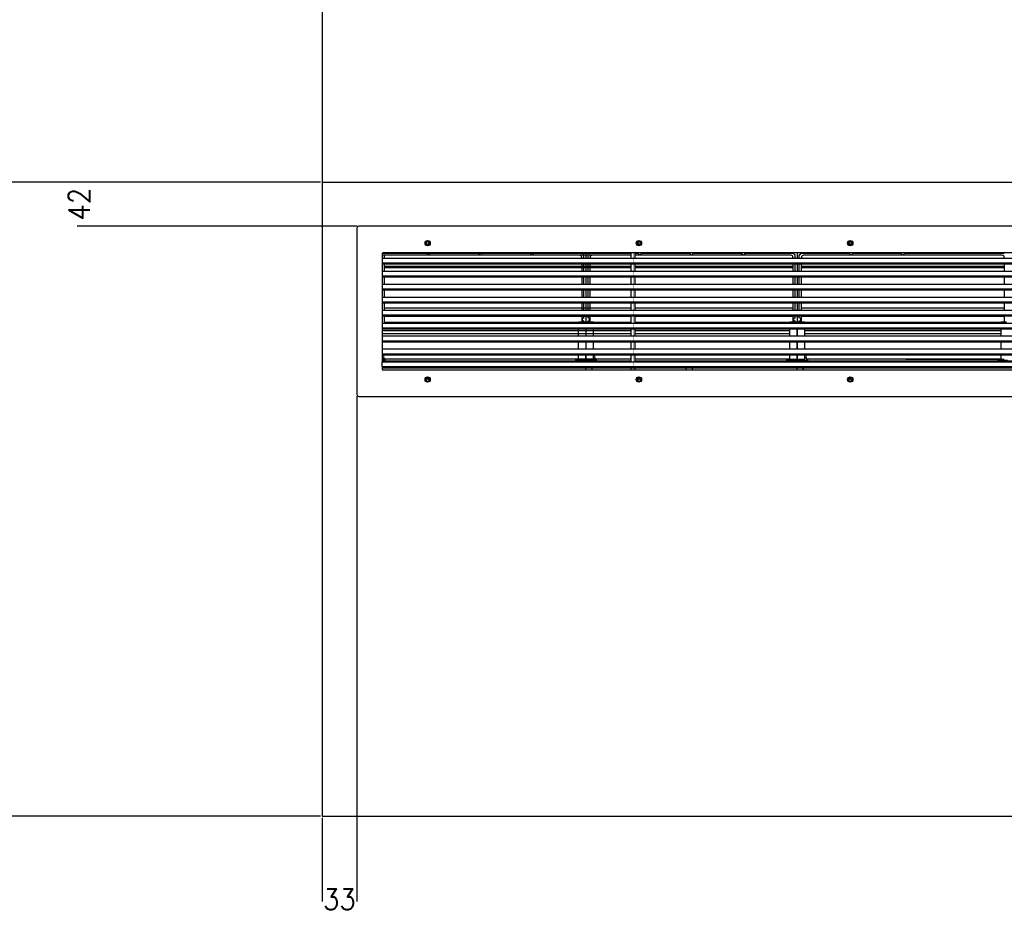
# Model space of a CAD drawing. Header units: inches. Extents: x -7205 to -1528, y -2875 to 5222.
# Tile 19 of 104: x -5188 to -4256, y -1971 to -1126. Entities that reach past the tile are written whole.
import ezdxf

# ---------------------------------------------------------------- set-up
doc = ezdxf.new("R2010")
doc.units = ezdxf.units.IN
doc.linetypes.add('DOT_CENTER', pattern=[14, 12, -1, 0, -1])
doc.layers.add('1', color=7, linetype='Continuous')
doc.styles.add('CONVERTER_11', font='txt.shx', dxfattribs={"width": 0.9})
doc.dimstyles.new('ME10_DIM_16', dxfattribs={"dimtxt": 20, "dimasz": 40, "dimexe": 2, "dimexo": 1.5, "dimgap": 8, "dimtad": 1, "dimdec": 0, "dimdsep": 46, "dimtxsty": 'CONVERTER_11', "dimsah": 1, "dimcen": 0.09, "dimclrd": 2, "dimclre": 2, "dimclrt": 2, "dimadec": 0, "dimazin": 0, "dimtfac": 1, "dimtdec": 4, "dimtix": 1, "dimtofl": 0, "dimtmove": 0, "dimatfit": 0, "dimfxl": 1, "dimtolj": 1, "dimtzin": 0, "dimarcsym": 0})
doc.dimstyles.new('ME10_DIM_17', dxfattribs={"dimtxt": 20, "dimasz": 40, "dimexe": 2, "dimexo": 1.5, "dimgap": 8, "dimtad": 1, "dimdec": 0, "dimdsep": 46, "dimtxsty": 'CONVERTER_11', "dimsah": 1, "dimcen": 0.09, "dimclrd": 2, "dimclre": 2, "dimclrt": 2, "dimadec": 0, "dimazin": 0, "dimtfac": 1, "dimtdec": 4, "dimtix": 1, "dimtofl": 0, "dimtmove": 0, "dimatfit": 0, "dimfxl": 1, "dimtolj": 1, "dimtzin": 0, "dimarcsym": 0})
doc.dimstyles.new('ME10_DIM_18', dxfattribs={"dimtxt": 20, "dimasz": 40, "dimexe": 2, "dimexo": 1.5, "dimgap": 8, "dimtad": 1, "dimdec": 0, "dimdsep": 46, "dimtxsty": 'CONVERTER_11', "dimsah": 1, "dimcen": 0.09, "dimclrd": 2, "dimclre": 2, "dimclrt": 2, "dimadec": 0, "dimazin": 0, "dimtfac": 1, "dimtdec": 4, "dimtix": 1, "dimtofl": 0, "dimtmove": 0, "dimatfit": 0, "dimfxl": 1, "dimtolj": 1, "dimtzin": 0, "dimarcsym": 0})
doc.dimstyles.new('ME10_DIM_23', dxfattribs={"dimtxt": 20, "dimasz": 40, "dimexe": 2, "dimexo": 1.5, "dimgap": 8, "dimtad": 1, "dimdec": 0, "dimdsep": 46, "dimtxsty": 'CONVERTER_11', "dimsah": 1, "dimcen": 0.09, "dimclrd": 2, "dimclre": 2, "dimclrt": 2, "dimadec": 0, "dimazin": 0, "dimtfac": 1, "dimtdec": 4, "dimtix": 1, "dimtofl": 0, "dimtmove": 0, "dimatfit": 0, "dimfxl": 1, "dimtolj": 1, "dimtzin": 0, "dimarcsym": 0})

# ---------------------------------------------------------------- blocks, each defined once
blk = doc.blocks.new('*D53')
at = {"layer": '1', "color": 2, "lineweight": -2, "transparency": 16777216}
for p, q in [((-4903.57, -1279.15), (-5133.91, -1279.15)), ((-4868.87, -1320.95), (-5133.91, -1320.95))]:
    blk.add_line(p, q, dxfattribs=at)
at = {"layer": 'Defpoints', "color": 0, "transparency": 16777216}
for p in [(-5131.91, -1279.15), (-4902.07, -1279.15), (-4867.37, -1320.95)]:
    blk.add_point(p, dxfattribs=at)
at = {"layer": '1', "color": 2, "transparency": 16777216, "insert": (-5131.91, -1300.05), "char_height": 20, "attachment_point": 5, "rotation": 90, "style": 'CONVERTER_11'}
blk.add_mtext('\\A1;42', dxfattribs=at)
blk = doc.blocks.new('*D54')
at = {"layer": '1', "color": 2, "lineweight": -2, "transparency": 16777216}
for p, q in [((-4903.57, -1279.15), (-5286.95, -1279.15)), ((-5284.95, -1319.15), (-5284.95, -1550.15)), ((-5284.95, -1839.15), (-5284.95, -1608.15)), ((-4903.57, -1879.15), (-5286.95, -1879.15))]:
    blk.add_line(p, q, dxfattribs=at)
at = {"layer": '1', "color": 2, "transparency": 16777216}
for points in [[(-5291.61, -1319.15), (-5278.28, -1319.15), (-5284.95, -1279.15)], [(-5291.61, -1839.15), (-5278.28, -1839.15), (-5284.95, -1879.15)]]:
    blk.add_solid(points, dxfattribs=at)
at = {"layer": 'Defpoints', "color": 0, "transparency": 16777216}
for p in [(-5284.95, -1279.15), (-4902.07, -1279.15), (-4902.07, -1879.15)]:
    blk.add_point(p, dxfattribs=at)
at = {"layer": '1', "color": 2, "transparency": 16777216, "insert": (-5284.95, -1579.15), "char_height": 20, "attachment_point": 5, "rotation": 90, "style": 'CONVERTER_11'}
blk.add_mtext('\\A1;600', dxfattribs=at)
blk = doc.blocks.new('*D55')
at = {"layer": '1', "color": 2, "lineweight": -2, "transparency": 16777216}
for p, q in [((-4869.07, -1481.75), (-4869.07, -1959.86)), ((-4902.07, -1880.65), (-4902.07, -1959.86))]:
    blk.add_line(p, q, dxfattribs=at)
at = {"layer": 'Defpoints', "color": 0, "transparency": 16777216}
for p in [(-4869.07, -1480.25), (-4902.07, -1879.15), (-4869.07, -1957.86)]:
    blk.add_point(p, dxfattribs=at)
at = {"layer": '1', "color": 2, "transparency": 16777216, "insert": (-4885.57, -1957.86), "char_height": 20, "attachment_point": 5, "rotation": 0.00014, "style": 'CONVERTER_11'}
blk.add_mtext('\\A1;33', dxfattribs=at)
blk = doc.blocks.new('*D60')
at = {"layer": '1', "color": 2, "lineweight": -2, "transparency": 16777216}
for p, q in [((-4903.57, -679.15), (-5286.57, -679.15)), ((-5284.57, -719.15), (-5284.57, -950.15)), ((-5284.57, -1239.15), (-5284.57, -1008.15)), ((-4903.57, -1279.15), (-5286.57, -1279.15))]:
    blk.add_line(p, q, dxfattribs=at)
at = {"layer": '1', "color": 2, "transparency": 16777216}
for points in [[(-5291.23, -719.15), (-5277.9, -719.15), (-5284.57, -679.15)], [(-5291.23, -1239.15), (-5277.9, -1239.15), (-5284.57, -1279.15)]]:
    blk.add_solid(points, dxfattribs=at)
at = {"layer": 'Defpoints', "color": 0, "transparency": 16777216}
for p in [(-5284.57, -679.15), (-4902.07, -679.15), (-4902.07, -1279.15)]:
    blk.add_point(p, dxfattribs=at)
at = {"layer": '1', "color": 2, "transparency": 16777216, "insert": (-5284.57, -979.15), "char_height": 20, "attachment_point": 5, "rotation": 90, "style": 'CONVERTER_11'}
blk.add_mtext('\\A1;600', dxfattribs=at)

msp = doc.modelspace()

# ---------------------------------------------------------------- linework, layer by layer
at = {"color": 7, "linetype": 'Continuous'}
for p, q in [((-4902.07, -679.15), (-4902.07, -1879.15)), ((-4869.07, -1322.65), (-4869.07, -1480.25)), ((-3736.77, -1320.95), (-4867.37, -1320.95)), ((-4845.07, -1346.38), (-4609.56, -1346.38)), ((-4845.07, -1346.65), (-4845.07, -1351.13)), ((-4609.56, -1348.4), (-4845.07, -1348.4)), ((-4845.07, -1351.13), (-4845.07, -1351.15)), ((-4845.07, -1351.13), (-4845.07, -1351.15)), ((-4845.07, -1351.13), (-3960.27, -1351.13)), ((-4845.07, -1351.15), (-4845.07, -1355.63)), ((-4845.07, -1351.15), (-4845.07, -1355.63)), ((-4845.07, -1351.15), (-4845.07, -1355.63)), ((-4844.87, -1351.13), (-4844.87, -1348.4)), ((-4609.56, -1346.15), (-4844.57, -1346.15)), ((-4842.87, -1351.13), (-4842.87, -1348.4)), ((-4656.27, -1350.4), (-4656.27, -1351.13)), ((-4654.25, -1351.13), (-4654.25, -1348.38)), ((-4652.29, -1346.15), (-4652.29, -1351.13)), ((-4652.25, -1346.88), (-4652.29, -1346.88)), ((-4652.25, -1348.07), (-4652.29, -1348.07)), ((-4652.25, -1346.15), (-4652.25, -1351.13)), ((-4650.29, -1351.13), (-4650.29, -1348.38)), ((-4648.27, -1351.13), (-4648.27, -1350.4)), ((-4645.07, -1351.15), (-3760.27, -1351.15)), ((-4609.56, -1351.13), (-4609.56, -1346.15)), ((-4605.66, -1346.15), (-4609.56, -1346.15)), ((-4605.66, -1346.15), (-4609.56, -1346.15)), ((-4605.66, -1351.13), (-4605.66, -1346.15)), ((-4300.12, -1346.15), (-4605.66, -1346.15)), ((-4605.66, -1346.38), (-4602.77, -1346.38)), ((-4458.27, -1348.4), (-4605.66, -1348.4)), ((-4599.77, -1346.38), (-4553.77, -1346.38)), ((-4550.77, -1346.38), (-4504.77, -1346.38)), ((-4501.77, -1346.38), (-4456.25, -1346.38)), ((-4456.27, -1350.4), (-4456.27, -1351.13)), ((-4454.25, -1351.13), (-4454.25, -1348.38)), ((-4452.29, -1346.15), (-4452.29, -1351.13)), ((-4452.25, -1346.88), (-4452.29, -1346.88)), ((-4452.25, -1348.07), (-4452.29, -1348.07)), ((-4452.25, -1346.15), (-4452.25, -1351.13)), ((-4450.29, -1351.13), (-4450.29, -1348.38)), ((-4448.29, -1346.38), (-4402.77, -1346.38)), ((-4448.27, -1351.13), (-4448.27, -1350.4)), ((-4300.12, -1348.4), (-4446.27, -1348.4)), ((-4399.77, -1346.38), (-4353.77, -1346.38)), ((-4350.77, -1346.38), (-4300.12, -1346.38)), ((-3795.16, -1346.15), (-4300.12, -1346.15)), ((-4300.12, -1346.38), (-4256.25, -1346.38)), ((-4258.27, -1348.4), (-4300.12, -1348.4)), ((-4256.27, -1350.4), (-4256.27, -1351.13)), ((-4845.07, -1355.63), (-4845.07, -1355.65)), ((-4845.07, -1355.63), (-4845.07, -1355.65)), ((-4845.07, -1355.63), (-3960.27, -1355.63)), ((-4845.07, -1355.63), (-4845.07, -1355.65)), ((-4845.07, -1355.65), (-4845.07, -1356.63)), ((-4845.07, -1355.65), (-4845.07, -1356.63)), ((-4845.07, -1355.65), (-4845.07, -1356.63)), ((-4845.07, -1356.63), (-4845.07, -1356.65)), ((-4845.07, -1356.63), (-4845.07, -1356.65)), ((-4845.07, -1356.65), (-4845.07, -1363.4)), ((-4845.07, -1356.65), (-3760.27, -1356.65)), ((-4844.87, -1363.4), (-4844.87, -1356.65)), ((-4842.87, -1359.15), (-4842.87, -1356.65)), ((-4609.56, -1359.15), (-4842.87, -1359.15)), ((-4842.87, -1359.91), (-4842.87, -1359.15)), ((-4609.56, -1359.91), (-4842.87, -1359.91)), ((-4842.87, -1360.21), (-4842.87, -1359.91)), ((-4609.56, -1360.21), (-4842.87, -1360.21)), ((-4842.87, -1363.4), (-4842.87, -1360.21)), ((-4656.27, -1356.65), (-4656.27, -1363.4)), ((-4654.25, -1363.4), (-4654.25, -1356.65)), ((-4652.29, -1356.65), (-4652.29, -1363.4)), ((-4652.25, -1359.15), (-4652.29, -1359.15)), ((-4652.25, -1359.91), (-4652.29, -1359.91)), ((-4652.25, -1360.21), (-4652.29, -1360.21)), ((-4652.25, -1356.65), (-4652.25, -1363.4)), ((-4650.29, -1363.4), (-4650.29, -1356.65)), ((-4648.27, -1363.4), (-4648.27, -1356.65)), ((-4645.07, -1355.65), (-3760.27, -1355.65)), ((-4609.56, -1363.4), (-4609.56, -1356.65)), ((-4605.66, -1363.4), (-4605.66, -1356.65)), ((-4456.27, -1359.15), (-4605.66, -1359.15)), ((-4456.27, -1359.91), (-4605.66, -1359.91)), ((-4456.27, -1360.21), (-4605.66, -1360.21)), ((-4456.27, -1356.65), (-4456.27, -1363.4)), ((-4454.25, -1363.4), (-4454.25, -1356.65)), ((-4452.29, -1356.65), (-4452.29, -1363.4)), ((-4452.25, -1359.15), (-4452.29, -1359.15)), ((-4452.25, -1359.91), (-4452.29, -1359.91)), ((-4452.25, -1360.21), (-4452.29, -1360.21)), ((-4452.25, -1356.65), (-4452.25, -1363.4)), ((-4450.29, -1363.4), (-4450.29, -1356.65)), ((-4448.27, -1363.4), (-4448.27, -1356.65)), ((-4300.12, -1359.15), (-4448.27, -1359.15)), ((-4300.12, -1359.91), (-4448.27, -1359.91)), ((-4300.12, -1360.21), (-4448.27, -1360.21)), ((-4349.57, -1359.91), (-4349.57, -1360.21)), ((-4349.57, -1359.91), (-4349.57, -1360.21)), ((-4256.27, -1359.15), (-4300.12, -1359.15)), ((-4256.27, -1359.91), (-4300.12, -1359.91)), ((-4256.27, -1360.21), (-4300.12, -1360.21)), ((-4256.27, -1356.65), (-4256.27, -1363.4)), ((-4845.07, -1363.4), (-4845.07, -1367.9)), ((-4845.07, -1363.4), (-4845.07, -1367.9)), ((-4845.07, -1363.4), (-3760.27, -1363.4)), ((-4845.07, -1367.9), (-4845.07, -1368.9)), ((-4845.07, -1367.9), (-4845.07, -1368.9)), ((-4845.07, -1367.9), (-3760.27, -1367.9)), ((-4845.07, -1368.9), (-4845.07, -1375.67)), ((-4845.07, -1368.9), (-3760.27, -1368.9)), ((-4844.87, -1375.67), (-4844.87, -1368.9)), ((-4842.87, -1375.67), (-4842.87, -1368.9)), ((-4656.27, -1368.9), (-4656.27, -1375.67)), ((-4654.25, -1375.67), (-4654.25, -1368.9)), ((-4652.29, -1368.9), (-4652.29, -1375.67)), ((-4652.25, -1368.9), (-4652.25, -1375.67)), ((-4650.29, -1375.67), (-4650.29, -1368.9)), ((-4648.27, -1375.67), (-4648.27, -1368.9)), ((-4609.56, -1375.67), (-4609.56, -1368.9)), ((-4605.66, -1375.67), (-4605.66, -1368.9)), ((-4456.27, -1368.9), (-4456.27, -1375.67)), ((-4454.25, -1375.67), (-4454.25, -1368.9)), ((-4452.29, -1368.9), (-4452.29, -1375.67)), ((-4452.25, -1368.9), (-4452.25, -1375.67)), ((-4450.29, -1375.67), (-4450.29, -1368.9)), ((-4448.27, -1375.67), (-4448.27, -1368.9)), ((-4256.27, -1368.9), (-4256.27, -1375.67)), ((-4845.07, -1375.67), (-4845.07, -1380.17)), ((-4845.07, -1375.67), (-4845.07, -1380.17)), ((-4845.07, -1375.67), (-3760.27, -1375.67)), ((-4845.07, -1380.17), (-4845.07, -1381.17)), ((-4845.07, -1380.17), (-4845.07, -1381.17)), ((-4845.07, -1380.17), (-3760.27, -1380.17)), ((-4845.07, -1381.17), (-4845.07, -1387.94)), ((-4845.07, -1381.17), (-3760.27, -1381.17)), ((-4845.07, -1387.94), (-4845.07, -1392.44)), ((-4845.07, -1387.94), (-4845.07, -1392.44)), ((-4845.07, -1387.94), (-3760.27, -1387.94)), ((-4844.87, -1387.94), (-4844.87, -1381.17)), ((-4842.87, -1387.94), (-4842.87, -1381.17)), ((-4656.27, -1381.17), (-4656.27, -1387.94)), ((-4654.25, -1387.94), (-4654.25, -1381.17)), ((-4652.29, -1381.17), (-4652.29, -1387.94)), ((-4652.25, -1381.17), (-4652.25, -1387.94)), ((-4650.29, -1387.94), (-4650.29, -1381.17)), ((-4648.27, -1387.94), (-4648.27, -1381.17)), ((-4609.56, -1387.94), (-4609.56, -1381.17)), ((-4605.66, -1387.94), (-4605.66, -1381.17)), ((-4456.27, -1381.17), (-4456.27, -1387.94)), ((-4454.25, -1387.94), (-4454.25, -1381.17)), ((-4452.29, -1381.17), (-4452.29, -1387.94)), ((-4452.25, -1381.17), (-4452.25, -1387.94)), ((-4450.29, -1387.94), (-4450.29, -1381.17)), ((-4448.27, -1387.94), (-4448.27, -1381.17)), ((-4256.27, -1381.17), (-4256.27, -1387.94)), ((-4845.07, -1392.44), (-4845.07, -1393.44)), ((-4845.07, -1392.44), (-4845.07, -1393.44)), ((-4845.07, -1392.44), (-3760.27, -1392.44)), ((-4845.07, -1393.44), (-4845.07, -1400.21)), ((-4845.07, -1393.44), (-3760.27, -1393.44)), ((-4844.87, -1400.21), (-4844.87, -1393.44)), ((-4842.87, -1398.33), (-4842.87, -1393.44)), ((-4656.27, -1393.44), (-4656.27, -1400.21)), ((-4654.25, -1400.21), (-4654.25, -1393.44)), ((-4652.29, -1393.44), (-4652.29, -1400.21)), ((-4652.25, -1393.44), (-4652.25, -1400.21)), ((-4650.29, -1400.21), (-4650.29, -1393.44)), ((-4648.27, -1400.21), (-4648.27, -1393.44)), ((-4609.56, -1400.21), (-4609.56, -1393.44)), ((-4605.66, -1400.21), (-4605.66, -1393.44)), ((-4456.27, -1393.44), (-4456.27, -1400.21)), ((-4454.25, -1400.21), (-4454.25, -1393.44)), ((-4452.29, -1393.44), (-4452.29, -1400.21)), ((-4452.25, -1393.44), (-4452.25, -1400.21)), ((-4450.29, -1400.21), (-4450.29, -1393.44)), ((-4448.27, -1400.21), (-4448.27, -1393.44)), ((-4256.27, -1393.44), (-4256.27, -1400.21)), ((-4845.07, -1400.21), (-4845.07, -1404.71)), ((-4845.07, -1400.21), (-4845.07, -1404.71)), ((-4845.07, -1400.21), (-3760.27, -1400.21)), ((-4845.07, -1404.71), (-4845.07, -1405.71)), ((-4845.07, -1404.71), (-4845.07, -1405.71)), ((-4845.07, -1404.71), (-3760.27, -1404.71)), ((-4845.07, -1405.71), (-4845.07, -1412.48)), ((-4845.07, -1405.71), (-3760.27, -1405.71)), ((-4844.87, -1412.48), (-4844.87, -1405.71)), ((-4609.56, -1398.33), (-4842.87, -1398.33)), ((-4842.87, -1400.21), (-4842.87, -1398.33)), ((-4842.87, -1406.26), (-4842.87, -1405.71)), ((-4609.56, -1406.26), (-4842.87, -1406.26)), ((-4842.87, -1411.88), (-4842.87, -1406.26)), ((-4656.27, -1405.71), (-4656.27, -1411.25)), ((-4654.25, -1407.57), (-4654.25, -1405.71)), ((-4652.25, -1398.33), (-4652.29, -1398.33)), ((-4652.29, -1405.71), (-4652.29, -1411.25)), ((-4652.25, -1406.26), (-4652.29, -1406.26)), ((-4652.25, -1405.71), (-4652.25, -1412.15)), ((-4650.29, -1407.57), (-4650.29, -1405.71)), ((-4648.27, -1411.25), (-4648.27, -1405.71)), ((-4609.56, -1412.48), (-4609.56, -1405.71)), ((-4456.27, -1398.33), (-4605.66, -1398.33)), ((-4605.66, -1412.48), (-4605.66, -1405.71)), ((-4456.27, -1406.26), (-4605.66, -1406.26)), ((-4456.27, -1405.71), (-4456.27, -1411.25)), ((-4454.25, -1407.57), (-4454.25, -1405.71)), ((-4452.25, -1398.33), (-4452.29, -1398.33)), ((-4452.29, -1405.71), (-4452.29, -1411.25)), ((-4452.25, -1406.26), (-4452.29, -1406.26)), ((-4452.25, -1405.71), (-4452.25, -1412.15)), ((-4450.29, -1407.57), (-4450.29, -1405.71)), ((-4300.12, -1398.33), (-4448.27, -1398.33)), ((-4448.27, -1411.25), (-4448.27, -1405.71)), ((-4300.12, -1406.26), (-4448.27, -1406.26)), ((-4256.27, -1398.33), (-4300.12, -1398.33)), ((-4256.27, -1406.26), (-4300.12, -1406.26)), ((-4256.27, -1405.71), (-4256.27, -1411.25)), ((-4845.07, -1412.48), (-4845.07, -1416.98)), ((-4845.07, -1412.48), (-4845.07, -1416.98)), ((-4845.07, -1412.48), (-3760.27, -1412.48)), ((-4609.56, -1411.88), (-4842.87, -1411.88)), ((-4842.87, -1412.48), (-4842.87, -1411.88)), ((-4659.26, -1411.25), (-4654.25, -1411.25)), ((-4659.26, -1412.48), (-4659.26, -1411.25)), ((-4654.25, -1411.25), (-4654.25, -1410.57)), ((-4654.25, -1411.25), (-4652.29, -1411.25)), ((-4654.25, -1412.15), (-4654.25, -1411.25)), ((-4652.29, -1412.15), (-4654.25, -1412.15)), ((-4652.29, -1411.25), (-4652.26, -1411.25)), ((-4652.29, -1411.25), (-4652.29, -1412.15)), ((-4652.26, -1411.25), (-4652.26, -1412.48)), ((-4652.17, -1412.15), (-4652.25, -1412.15)), ((-4652.17, -1411.25), (-4650.29, -1411.25)), ((-4652.17, -1412.15), (-4652.17, -1411.25)), ((-4652.17, -1412.48), (-4652.17, -1412.15)), ((-4650.29, -1412.15), (-4652.17, -1412.15)), ((-4650.29, -1411.25), (-4650.29, -1410.57)), ((-4650.29, -1411.25), (-4645.17, -1411.25)), ((-4650.29, -1412.15), (-4650.29, -1411.25)), ((-4645.17, -1412.48), (-4645.17, -1411.25)), ((-4459.26, -1411.88), (-4605.66, -1411.88)), ((-4459.26, -1412.48), (-4459.26, -1411.25)), ((-4459.26, -1411.25), (-4454.25, -1411.25)), ((-4454.25, -1411.25), (-4454.25, -1410.57)), ((-4454.25, -1412.15), (-4454.25, -1411.25)), ((-4454.25, -1411.25), (-4452.29, -1411.25)), ((-4452.29, -1412.15), (-4454.25, -1412.15)), ((-4452.29, -1411.25), (-4452.29, -1412.15)), ((-4452.29, -1411.25), (-4452.26, -1411.25)), ((-4452.26, -1411.25), (-4452.26, -1412.48)), ((-4452.17, -1412.15), (-4452.25, -1412.15)), ((-4452.17, -1412.15), (-4452.17, -1411.25)), ((-4452.17, -1411.25), (-4450.29, -1411.25)), ((-4450.29, -1412.15), (-4452.17, -1412.15)), ((-4452.17, -1412.48), (-4452.17, -1412.15)), ((-4450.29, -1411.25), (-4450.29, -1410.57)), ((-4450.29, -1412.15), (-4450.29, -1411.25)), ((-4450.29, -1411.25), (-4445.17, -1411.25)), ((-4445.17, -1412.48), (-4445.17, -1411.25)), ((-4300.12, -1411.88), (-4445.17, -1411.88)), ((-4259.26, -1411.88), (-4300.12, -1411.88)), ((-4259.26, -1411.25), (-4254.25, -1411.25)), ((-4259.26, -1412.48), (-4259.26, -1411.25)), ((-4845.07, -1416.98), (-4845.07, -1417.98)), ((-4845.07, -1416.98), (-4845.07, -1417.98)), ((-4845.07, -1416.98), (-3760.27, -1416.98)), ((-4845.07, -1417.98), (-4845.07, -1424.75)), ((-4845.07, -1417.98), (-3760.27, -1417.98)), ((-4845.07, -1424.75), (-4845.07, -1429.25)), ((-4845.07, -1424.75), (-4845.07, -1429.25)), ((-4845.07, -1424.75), (-3760.27, -1424.75)), ((-4659.26, -1424.75), (-4659.26, -1417.98)), ((-4652.26, -1417.98), (-4652.26, -1424.75)), ((-4652.17, -1424.75), (-4652.17, -1417.98)), ((-4645.17, -1424.75), (-4645.17, -1417.98)), ((-4609.56, -1424.75), (-4609.56, -1417.98)), ((-4605.66, -1424.75), (-4605.66, -1417.98)), ((-4459.26, -1424.75), (-4459.26, -1417.98)), ((-4452.26, -1417.98), (-4452.26, -1424.75)), ((-4452.17, -1424.75), (-4452.17, -1417.98)), ((-4445.17, -1424.75), (-4445.17, -1417.98)), ((-4259.26, -1424.75), (-4259.26, -1417.98)), ((-4845.07, -1429.25), (-4845.07, -1430.25)), ((-4845.07, -1429.25), (-4845.07, -1430.25)), ((-4845.07, -1429.25), (-3760.27, -1429.25)), ((-4845.07, -1430.25), (-4845.07, -1437.02)), ((-4845.07, -1430.25), (-3760.27, -1430.25)), ((-4659.26, -1437.02), (-4659.26, -1430.25)), ((-4652.26, -1430.25), (-4652.26, -1437.02)), ((-4652.17, -1437.02), (-4652.17, -1430.25)), ((-4645.17, -1437.02), (-4645.17, -1430.25)), ((-4609.56, -1437.02), (-4609.56, -1430.25)), ((-4605.66, -1437.02), (-4605.66, -1430.25)), ((-4459.26, -1437.02), (-4459.26, -1430.25)), ((-4452.26, -1430.25), (-4452.26, -1437.02)), ((-4452.17, -1437.02), (-4452.17, -1430.25)), ((-4445.17, -1437.02), (-4445.17, -1430.25)), ((-4259.26, -1437.02), (-4259.26, -1430.25)), ((-4845.07, -1437.02), (-4845.07, -1441.52)), ((-4845.07, -1437.02), (-4845.07, -1441.52)), ((-4845.07, -1437.02), (-3760.27, -1437.02)), ((-4845.07, -1441.52), (-4845.07, -1442.52)), ((-4845.07, -1441.52), (-4845.07, -1442.52)), ((-4845.07, -1441.52), (-3760.27, -1441.52)), ((-4845.07, -1442.52), (-4845.07, -1448.33)), ((-4845.07, -1442.52), (-3760.27, -1442.52)), ((-4845.07, -1443.15), (-4843.37, -1443.15)), ((-4843.37, -1443.15), (-4843.37, -1442.52)), ((-4659.26, -1442.65), (-4659.26, -1442.52)), ((-4659.26, -1446.65), (-4659.26, -1442.65)), ((-4652.26, -1442.52), (-4652.26, -1442.65)), ((-4652.26, -1442.65), (-4652.26, -1446.65)), ((-4652.25, -1446.65), (-4652.25, -1442.52)), ((-4652.17, -1442.65), (-4652.17, -1442.52)), ((-4652.17, -1446.65), (-4652.17, -1442.65)), ((-4645.17, -1442.65), (-4645.17, -1442.52)), ((-4645.17, -1446.65), (-4645.17, -1442.65)), ((-4645.17, -1443.15), (-4643.37, -1443.15)), ((-4643.37, -1443.15), (-4643.37, -1442.52)), ((-4609.56, -1449.29), (-4609.56, -1442.52)), ((-4605.66, -1449.29), (-4605.66, -1442.52)), ((-4459.26, -1442.65), (-4459.26, -1442.52)), ((-4459.26, -1446.65), (-4459.26, -1442.65)), ((-4452.26, -1442.52), (-4452.26, -1442.65)), ((-4452.26, -1442.65), (-4452.26, -1446.65)), ((-4452.25, -1446.65), (-4452.25, -1442.52)), ((-4452.17, -1442.65), (-4452.17, -1442.52)), ((-4452.17, -1446.65), (-4452.17, -1442.65)), ((-4445.17, -1442.65), (-4445.17, -1442.52)), ((-4445.17, -1446.65), (-4445.17, -1442.65)), ((-4445.17, -1443.15), (-4443.37, -1443.15)), ((-4443.37, -1443.15), (-4443.37, -1442.52)), ((-4259.26, -1442.65), (-4259.26, -1442.52)), ((-4259.26, -1446.65), (-4259.26, -1442.65)), ((-4843.37, -1445.15), (-4845.07, -1445.15)), ((-4609.56, -1446.65), (-4845.07, -1446.65)), ((-4845.07, -1447.65), (-4843.27, -1447.65)), ((-4845.07, -1448.33), (-4845.07, -1449.29)), ((-4845.07, -1453.79), (-4845.07, -1449.29)), ((-4845.07, -1453.79), (-4845.07, -1449.29)), ((-4845.07, -1449.29), (-3760.27, -1449.29)), ((-4845.07, -1453.79), (-4845.07, -1454.79)), ((-4845.07, -1453.79), (-4845.07, -1454.79)), ((-4845.07, -1453.79), (-3760.27, -1453.79)), ((-4843.37, -1446.65), (-4843.37, -1445.15)), ((-4843.27, -1446.65), (-4843.37, -1446.65)), ((-4842.27, -1446.65), (-4843.27, -1446.65)), ((-4843.27, -1447.65), (-4842.27, -1447.65)), ((-4842.27, -1447.65), (-4842.27, -1446.65)), ((-4661.27, -1446.65), (-4662.27, -1446.65)), ((-4662.27, -1446.65), (-4662.27, -1447.65)), ((-4661.27, -1447.65), (-4662.27, -1447.65)), ((-4659.26, -1446.65), (-4661.27, -1446.65)), ((-4661.27, -1447.65), (-4653.29, -1447.65)), ((-4659.15, -1446.65), (-4659.26, -1446.65)), ((-4659.15, -1446.65), (-4659.26, -1446.65)), ((-4659.15, -1446.65), (-4656.25, -1446.65)), ((-4655.77, -1446.65), (-4656.25, -1446.65)), ((-4655.77, -1446.65), (-4656.25, -1446.65)), ((-4655.77, -1446.65), (-4654.31, -1446.65)), ((-4655.77, -1446.65), (-4654.31, -1446.65)), ((-4654.31, -1446.65), (-4654.25, -1446.65)), ((-4654.25, -1446.65), (-4653.29, -1446.65)), ((-4654.25, -1446.65), (-4653.29, -1446.65)), ((-4653.29, -1446.65), (-4652.29, -1446.65)), ((-4653.29, -1446.65), (-4652.29, -1446.65)), ((-4653.29, -1447.65), (-4652.29, -1447.65)), ((-4652.29, -1447.65), (-4652.29, -1446.65)), ((-4652.29, -1446.65), (-4652.26, -1446.65)), ((-4652.25, -1446.69), (-4652.29, -1446.69)), ((-4652.25, -1446.65), (-4652.17, -1446.65)), ((-4652.25, -1447.65), (-4652.25, -1446.65)), ((-4652.25, -1447.65), (-4651.25, -1447.65)), ((-4652.17, -1446.65), (-4651.25, -1446.65)), ((-4652.17, -1446.65), (-4651.25, -1446.65)), ((-4651.25, -1446.65), (-4650.29, -1446.65)), ((-4651.25, -1446.65), (-4650.29, -1446.65)), ((-4651.25, -1447.65), (-4643.27, -1447.65)), ((-4650.29, -1446.65), (-4650.23, -1446.65)), ((-4650.23, -1446.65), (-4648.77, -1446.65)), ((-4650.23, -1446.65), (-4648.77, -1446.65)), ((-4648.77, -1446.65), (-4645.17, -1446.65)), ((-4643.37, -1445.15), (-4645.17, -1445.15)), ((-4643.37, -1446.65), (-4643.37, -1445.15)), ((-4643.27, -1446.65), (-4643.37, -1446.65)), ((-4642.27, -1446.65), (-4643.27, -1446.65)), ((-4643.27, -1447.65), (-4642.27, -1447.65)), ((-4642.27, -1447.65), (-4642.27, -1446.65)), ((-4609.56, -1446.69), (-4642.27, -1446.69)), ((-4462.27, -1446.65), (-4605.66, -1446.65)), ((-4462.27, -1446.69), (-4605.66, -1446.69)), ((-4462.27, -1446.65), (-4462.27, -1447.65)), ((-4461.27, -1446.65), (-4462.27, -1446.65)), ((-4461.27, -1447.65), (-4462.27, -1447.65)), ((-4459.26, -1446.65), (-4461.27, -1446.65)), ((-4461.27, -1447.65), (-4453.29, -1447.65)), ((-4459.15, -1446.65), (-4459.26, -1446.65)), ((-4459.15, -1446.65), (-4459.26, -1446.65)), ((-4459.15, -1446.65), (-4456.25, -1446.65)), ((-4455.77, -1446.65), (-4456.25, -1446.65)), ((-4455.77, -1446.65), (-4456.25, -1446.65)), ((-4455.77, -1446.65), (-4454.31, -1446.65)), ((-4455.77, -1446.65), (-4454.31, -1446.65)), ((-4454.31, -1446.65), (-4454.25, -1446.65)), ((-4454.25, -1446.65), (-4453.29, -1446.65)), ((-4454.25, -1446.65), (-4453.29, -1446.65)), ((-4453.29, -1446.65), (-4452.29, -1446.65)), ((-4453.29, -1446.65), (-4452.29, -1446.65)), ((-4453.29, -1447.65), (-4452.29, -1447.65)), ((-4452.29, -1446.65), (-4452.26, -1446.65)), ((-4452.29, -1447.65), (-4452.29, -1446.65)), ((-4452.25, -1446.69), (-4452.29, -1446.69)), ((-4452.25, -1447.65), (-4452.25, -1446.65)), ((-4452.25, -1446.65), (-4452.17, -1446.65)), ((-4452.25, -1447.65), (-4451.25, -1447.65)), ((-4452.17, -1446.65), (-4451.25, -1446.65)), ((-4452.17, -1446.65), (-4451.25, -1446.65)), ((-4451.25, -1446.65), (-4450.29, -1446.65)), ((-4451.25, -1446.65), (-4450.29, -1446.65)), ((-4451.25, -1447.65), (-4443.27, -1447.65)), ((-4450.29, -1446.65), (-4450.23, -1446.65)), ((-4450.23, -1446.65), (-4448.77, -1446.65)), ((-4450.23, -1446.65), (-4448.77, -1446.65)), ((-4448.77, -1446.65), (-4445.17, -1446.65)), ((-4443.37, -1445.15), (-4445.17, -1445.15)), ((-4443.37, -1446.65), (-4443.37, -1445.15)), ((-4443.27, -1446.65), (-4443.37, -1446.65)), ((-4442.27, -1446.65), (-4443.27, -1446.65)), ((-4443.27, -1447.65), (-4442.27, -1447.65)), ((-4300.12, -1446.65), (-4442.27, -1446.65)), ((-4442.27, -1447.65), (-4442.27, -1446.65)), ((-4349.57, -1446.69), (-4442.27, -1446.69)), ((-4349.57, -1446.69), (-4300.12, -1446.69)), ((-4262.27, -1446.65), (-4300.12, -1446.65)), ((-4300.12, -1446.69), (-4262.27, -1446.69)), ((-4261.27, -1446.65), (-4262.27, -1446.65)), ((-4262.27, -1446.65), (-4262.27, -1447.65)), ((-4261.27, -1447.65), (-4262.27, -1447.65)), ((-4259.26, -1446.65), (-4261.27, -1446.65)), ((-4261.27, -1447.65), (-4253.29, -1447.65)), ((-4259.15, -1446.65), (-4259.26, -1446.65)), ((-4259.15, -1446.65), (-4259.26, -1446.65)), ((-4259.15, -1446.65), (-4256.25, -1446.65)), ((-4845.07, -1454.79), (-4845.07, -1456.25)), ((-4845.07, -1454.79), (-3760.27, -1454.79)), ((-4845.07, -1456.75), (-4609.56, -1456.75)), ((-4609.56, -1456.75), (-4609.56, -1454.79)), ((-4609.56, -1456.75), (-4605.66, -1456.75)), ((-4609.56, -1456.75), (-4605.66, -1456.75)), ((-4605.66, -1456.75), (-4605.66, -1454.79)), ((-4605.66, -1456.75), (-4300.12, -1456.75)), ((-4300.12, -1456.75), (-3791.26, -1456.75)), ((-4867.37, -1481.95), (-3736.77, -1481.95))]:
    msp.add_line(p, q, dxfattribs=at)
at = {"color": 126, "linetype": 'Continuous', "true_color": 0x008060}
for p, q in [((-4609.56, -1420.02), (-4845.07, -1420.02)), ((-4609.56, -1422.72), (-4845.07, -1422.72)), ((-4652.17, -1420.02), (-4652.26, -1420.02)), ((-4652.17, -1422.72), (-4652.26, -1422.72)), ((-4459.26, -1420.02), (-4605.66, -1420.02)), ((-4459.26, -1422.72), (-4605.66, -1422.72)), ((-4452.17, -1420.02), (-4452.26, -1420.02)), ((-4452.17, -1422.72), (-4452.26, -1422.72)), ((-4349.57, -1420.02), (-4445.17, -1420.02)), ((-4349.57, -1422.72), (-4445.17, -1422.72)), ((-4300.12, -1420.02), (-4349.57, -1420.02)), ((-4300.12, -1422.72), (-4349.57, -1422.72)), ((-4259.26, -1420.02), (-4300.12, -1420.02)), ((-4259.26, -1422.72), (-4300.12, -1422.72)), ((-4659.26, -1442.65), (-4652.26, -1442.65)), ((-4645.17, -1442.65), (-4652.17, -1442.65)), ((-4459.26, -1442.65), (-4452.26, -1442.65)), ((-4445.17, -1442.65), (-4452.17, -1442.65)), ((-4259.26, -1442.65), (-4252.26, -1442.65)), ((-4845.07, -1448.33), (-4609.56, -1448.33)), ((-4843.27, -1447.65), (-4843.27, -1446.65)), ((-4661.27, -1446.65), (-4661.27, -1447.65)), ((-4653.29, -1447.65), (-4653.29, -1446.65)), ((-4651.25, -1447.65), (-4651.25, -1446.65)), ((-4643.27, -1447.65), (-4643.27, -1446.65)), ((-4605.66, -1448.33), (-4349.57, -1448.33)), ((-4461.27, -1446.65), (-4461.27, -1447.65)), ((-4453.29, -1447.65), (-4453.29, -1446.65)), ((-4451.25, -1447.65), (-4451.25, -1446.65)), ((-4443.27, -1447.65), (-4443.27, -1446.65)), ((-4349.57, -1448.33), (-4300.12, -1448.33)), ((-4300.12, -1448.33), (-4149.57, -1448.33)), ((-4261.27, -1446.65), (-4261.27, -1447.65))]:
    msp.add_line(p, q, dxfattribs=at)
at = {"color": 7, "linetype": 'Continuous'}
for centre, radius in [((-4802.07, -1336.95), 2.5), ((-4802.07, -1336.95), 2), ((-4802.07, -1336.95), 1.55), ((-4602.07, -1336.95), 2.5), ((-4602.07, -1336.95), 2), ((-4602.07, -1336.95), 1.55), ((-4402.07, -1336.95), 2.5), ((-4402.07, -1336.95), 2), ((-4402.07, -1336.95), 1.55), ((-4802.07, -1465.95), 2.5), ((-4802.07, -1465.95), 2), ((-4602.07, -1465.95), 2.5), ((-4602.07, -1465.95), 2), ((-4402.07, -1465.95), 2.5), ((-4402.07, -1465.95), 2)]:
    msp.add_circle(centre, radius, dxfattribs=at)
for centre, radius, start, end in [((-4867.37, -1322.65), 1.7, 90, 180), ((-4844.57, -1346.65), 0.5, 90, 180), ((-4801.27, -1346.4), 1.5, 179.33325, 0.66675), ((-4752.27, -1346.4), 1.5, 179.33325, 0.66675), ((-4703.27, -1346.4), 1.5, 179.33325, 0.66675), ((-4658.27, -1350.4), 2, 0, 90), ((-4656.25, -1348.38), 2, 76.0311, 90.00025), ((-4654.27, -1346.4), 1.5, 181.59279, 268.40721), ((-4656.25, -1348.38), 2, 359.99854, 13.97011), ((-4648.29, -1348.38), 2, 166.0311, 180.00025), ((-4650.27, -1346.4), 1.5, 271.59279, 358.40721), ((-4648.29, -1348.38), 2, 89.99854, 103.97011), ((-4646.27, -1350.4), 2, 90, 180), ((-4601.27, -1346.4), 1.5, 179.33325, 0.66675), ((-4552.27, -1346.4), 1.5, 179.33325, 0.66675), ((-4503.27, -1346.4), 1.5, 179.33325, 0.66675), ((-4458.27, -1350.4), 2, 0, 90), ((-4456.25, -1348.38), 2, 76.0311, 90.00025), ((-4454.27, -1346.4), 1.5, 181.59279, 268.40721), ((-4456.25, -1348.38), 2, 359.99854, 13.97011), ((-4448.29, -1348.38), 2, 166.0311, 180.00025), ((-4450.27, -1346.4), 1.5, 271.59279, 358.40721), ((-4448.29, -1348.38), 2, 89.99854, 103.97011), ((-4446.27, -1350.4), 2, 90, 180), ((-4401.27, -1346.4), 1.5, 179.33325, 0.66675), ((-4352.27, -1346.4), 1.5, 179.33325, 0.66675), ((-4258.27, -1350.4), 2, 0, 90), ((-4654.27, -1409.07), 1.5, 89.33325, 270.66675), ((-4650.27, -1409.07), 1.5, 269.33325, 90.66675), ((-4454.27, -1409.07), 1.5, 89.33325, 270.66675), ((-4450.27, -1409.07), 1.5, 269.33325, 90.66675), ((-4844.57, -1456.25), 0.5, 180, 270), ((-4649.57, -1455.04), 3.25, 175.62304, 211.78672), ((-4649.57, -1455.04), 3.25, 328.21328, 0), ((-4649.57, -1455.04), 3.25, 0, 4.37696), ((-4554.57, -1455.04), 3.25, 175.62304, 180), ((-4554.57, -1455.04), 3.25, 180, 211.78672), ((-4554.57, -1455.04), 3.25, 328.21328, 4.37696), ((-4449.57, -1455.04), 3.25, 175.62304, 211.78672), ((-4449.57, -1455.04), 3.25, 328.21328, 0), ((-4449.57, -1455.04), 3.25, 0, 4.37696), ((-4802.07, -1466.95), 1.55, 0, 191.11284), ((-4802.07, -1466.95), 1.55, 348.88716, 0), ((-4602.07, -1466.95), 1.55, 0, 191.11284), ((-4602.07, -1466.95), 1.55, 348.88716, 0), ((-4402.07, -1466.95), 1.55, 0, 191.11284), ((-4402.07, -1466.95), 1.55, 348.88716, 0), ((-4867.37, -1480.25), 1.7, 180, 270)]:
    msp.add_arc(centre, radius, start, end, dxfattribs=at)
at = {"layer": '1', "color": 7, "linetype": 'Continuous'}
for p, q in [((-4902.07, -1279.15), (-3702.07, -1279.15)), ((-4902.07, -1879.15), (-3702.07, -1879.15))]:
    msp.add_line(p, q, dxfattribs=at)
at = {"layer": '1', "color": 30, "linetype": 'DOT_CENTER', "true_color": 0xff8000, "const_width": 0.25}
for points in [[(-4799.32, -1336.95), (-4804.82, -1336.95)], [(-4802.07, -1334.2), (-4802.07, -1339.7)], [(-4599.32, -1336.95), (-4604.82, -1336.95)], [(-4602.07, -1334.2), (-4602.07, -1339.7)], [(-4399.32, -1336.95), (-4404.82, -1336.95)], [(-4402.07, -1334.2), (-4402.07, -1339.7)], [(-4607.61, -1456.75), (-4607.61, -1346.15)], [(-4802.07, -1463.2), (-4802.07, -1468.7)], [(-4602.07, -1463.2), (-4602.07, -1468.7)], [(-4402.07, -1463.2), (-4402.07, -1468.7)], [(-4799.32, -1465.95), (-4804.82, -1465.95)], [(-4599.32, -1465.95), (-4604.82, -1465.95)], [(-4399.32, -1465.95), (-4404.82, -1465.95)]]:
    msp.add_lwpolyline(points, dxfattribs=at)

# ---------------------------------------------------------------- dimensions: what is measured, and where the dimension line sits
at = {"layer": '1'}
dim = msp.add_aligned_dim(p1=(-4902.07, -1279.15), p2=(-4902.07, -679.15), distance=382.49, dimstyle='ME10_DIM_23', dxfattribs=at)
dim.commit()
dim.dimension.update_dxf_attribs({"geometry": '*D60', "text_midpoint": (-5284.57, -979.15), "text_rotation": 90})
for base, p1, dimstyle, picture, middle in [((-5284.95, -1279.15), (-4902.07, -1879.15), 'ME10_DIM_17', '*D54', (-5284.95, -1579.15)), ((-5131.91, -1279.15), (-4867.37, -1320.95), 'ME10_DIM_16', '*D53', (-5131.91, -1300.05))]:
    dim = msp.add_linear_dim(base=base, p1=p1, p2=(-4902.07, -1279.15), angle=90, dimstyle=dimstyle, dxfattribs=at)
    dim.commit()
    dim.dimension.update_dxf_attribs({"geometry": picture, "text_midpoint": middle, "text_rotation": 90})
dim = msp.add_linear_dim(base=(-4869.07, -1957.86), p1=(-4902.07, -1879.15), p2=(-4869.07, -1480.25), dimstyle='ME10_DIM_18', dxfattribs=at)
dim.commit()
dim.dimension.update_dxf_attribs({"geometry": '*D55', "text_midpoint": (-4885.57, -1957.86), "text_rotation": 0.00014})

doc.saveas('drawing.dxf')
